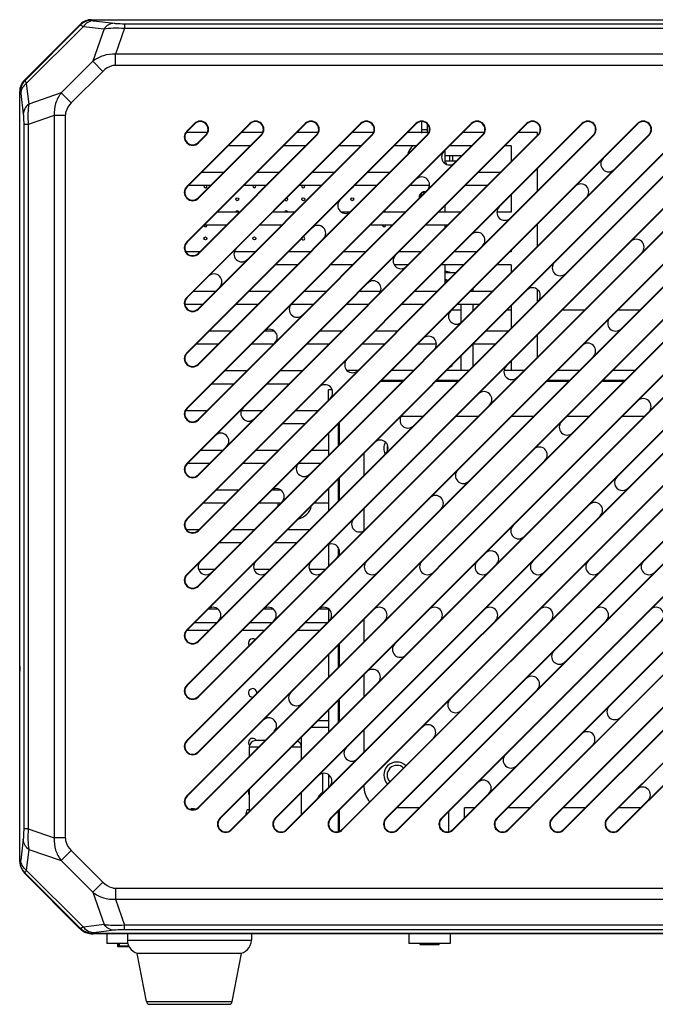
# Model space of a CAD drawing. Header units: millimetres. Extents: x 148 to 1107, y 759 to 1298.
# Tile 11 of 13: x 862 to 960, y 838 to 989. Entities that reach past the tile are written whole.
import ezdxf

# ---------------------------------------------------------------- set-up
doc = ezdxf.new("R2010")
doc.units = ezdxf.units.MM
doc.header["$LTSCALE"] = 65.395
doc.layers.add('00_COMPONENTS', color=7, linetype='CONTINUOUS')

msp = doc.modelspace()

# ---------------------------------------------------------------- linework, layer by layer
at = {"layer": '00_COMPONENTS'}
for p, q in [((871.735, 988.147), (863.141, 979.553)), ((863.167, 979.539), (871.749, 988.121)), ((863.24, 979.509), (871.779, 988.048)), ((863.456, 979.091), (872.197, 987.832)), ((871.749, 988.121), (871.779, 988.048)), ((872.197, 987.832), (875.369, 987.452)), ((873.432, 988.85), (1031.444, 988.85)), ((873.441, 988.822), (873.472, 988.749)), ((873.441, 988.822), (1031.435, 988.822)), ((873.738, 988.685), (876.91, 988.305)), ((878.497, 988.236), (878.497, 987.539)), ((878.497, 988.236), (1026.38, 988.236)), ((875.369, 987.452), (873.642, 982.478)), ((878.497, 987.539), (877.112, 983.553)), ((878.497, 987.539), (1026.38, 987.539)), ((877.112, 981.856), (877.112, 983.553)), ((1027.764, 983.553), (877.112, 983.553)), ((873.642, 982.478), (868.81, 977.646)), ((875.183, 980.938), (873.642, 982.478)), ((1027.764, 981.856), (877.112, 981.856)), ((875.183, 980.938), (870.35, 976.105)), ((863.167, 979.539), (863.24, 979.509)), ((863.456, 979.091), (863.837, 975.919)), ((862.438, 889.85), (862.438, 977.856)), ((862.466, 859.853), (862.466, 977.847)), ((862.466, 977.847), (862.539, 977.816)), ((862.603, 977.55), (862.983, 974.378)), ((868.81, 977.646), (863.837, 975.919)), ((870.35, 976.105), (868.81, 977.646)), ((867.735, 974.176), (863.749, 972.792)), ((867.735, 974.176), (867.735, 863.524)), ((869.432, 974.176), (867.735, 974.176)), ((869.432, 974.176), (869.432, 863.524)), ((863.052, 972.792), (863.052, 864.908)), ((863.749, 972.792), (863.052, 972.792)), ((863.749, 972.792), (863.749, 864.908)), ((888.04, 971.782), (889.207, 972.949)), ((888.04, 963.297), (897.692, 972.949)), ((888.04, 954.811), (906.178, 972.949)), ((888.04, 946.326), (914.663, 972.949)), ((888.04, 937.841), (923.148, 972.949)), ((888.04, 929.356), (931.634, 972.949)), ((888.04, 920.87), (940.119, 972.949)), ((888.04, 912.385), (948.604, 972.949)), ((888.04, 903.9), (957.089, 972.949)), ((888.04, 895.414), (965.575, 972.949)), ((888.04, 886.929), (974.06, 972.949)), ((888.09, 971.732), (889.257, 972.899)), ((888.09, 963.247), (897.742, 972.899)), ((888.09, 954.762), (906.227, 972.899)), ((888.09, 946.277), (914.712, 972.899)), ((888.09, 937.791), (923.198, 972.899)), ((888.09, 929.306), (931.683, 972.899)), ((888.09, 920.821), (940.168, 972.899)), ((888.09, 912.335), (948.654, 972.899)), ((888.09, 903.85), (957.139, 972.899)), ((888.09, 895.365), (965.624, 972.899)), ((888.09, 886.88), (974.109, 972.899)), ((897.692, 972.949), (897.742, 972.899)), ((924.088, 971.492), (924.088, 973.247)), ((924.888, 972.901), (924.888, 971.492)), ((891.192, 971.55), (887.943, 971.55)), ((890.954, 971.202), (889.787, 970.035)), ((899.439, 971.202), (889.787, 961.55)), ((907.924, 971.202), (889.787, 953.065)), ((916.409, 971.202), (889.787, 944.58)), ((924.895, 971.202), (889.787, 936.094)), ((933.38, 971.202), (889.787, 927.609)), ((941.865, 971.202), (889.787, 919.124)), ((950.351, 971.202), (889.787, 910.638)), ((958.836, 971.202), (889.787, 902.153)), ((967.321, 971.202), (889.787, 893.668)), ((975.806, 971.202), (889.787, 885.183)), ((891.003, 971.153), (889.836, 969.986)), ((899.488, 971.153), (889.836, 961.501)), ((907.974, 971.153), (889.836, 953.015)), ((916.459, 971.153), (889.836, 944.53)), ((924.944, 971.153), (889.836, 936.045)), ((933.43, 971.153), (889.836, 927.559)), ((941.915, 971.153), (889.836, 919.074)), ((950.4, 971.153), (889.836, 910.589)), ((958.885, 971.153), (889.836, 902.104)), ((967.371, 971.153), (889.836, 893.618)), ((975.856, 971.153), (889.836, 885.133)), ((899.677, 971.55), (896.392, 971.55)), ((908.163, 971.55), (904.878, 971.55)), ((916.648, 971.55), (913.363, 971.55)), ((925.133, 971.55), (921.848, 971.55)), ((924.888, 971.974), (924.088, 971.974)), ((933.619, 971.55), (930.333, 971.55)), ((941.79, 971.55), (938.819, 971.55)), ((941.79, 971.127), (941.79, 971.55)), ((897.782, 969.546), (894.388, 969.546)), ((906.268, 969.546), (902.874, 969.546)), ((914.753, 969.546), (911.359, 969.546)), ((923.238, 969.546), (919.844, 969.546)), ((927.588, 968.805), (927.588, 966.84)), ((931.724, 969.546), (928.329, 969.546)), ((937.74, 969.546), (936.815, 969.546)), ((937.74, 969.546), (937.74, 967.077)), ((927.588, 968.05), (930.195, 968.05)), ((927.588, 967.25), (929.428, 967.25)), ((927.731, 966.749), (927.92, 966.938)), ((928.331, 967.25), (928.331, 968.05)), ((928.812, 967.25), (928.812, 968.05)), ((888.04, 878.444), (975.04, 965.444)), ((888.09, 878.394), (975.09, 965.394)), ((893.699, 965.463), (890.305, 965.463)), ((902.185, 965.463), (898.791, 965.463)), ((910.67, 965.463), (907.276, 965.463)), ((919.155, 965.463), (915.761, 965.463)), ((936.126, 965.463), (932.732, 965.463)), ((941.79, 962.642), (941.79, 966.036)), ((976.787, 963.697), (889.787, 876.697)), ((976.836, 963.648), (889.836, 876.648)), ((891.699, 963.463), (888.305, 963.463)), ((900.185, 963.463), (896.791, 963.463)), ((908.67, 963.463), (905.276, 963.463)), ((917.155, 963.463), (913.761, 963.463)), ((925.237, 963.463), (922.246, 963.463)), ((924.088, 962.398), (924.088, 962.314)), ((934.126, 963.463), (930.732, 963.463)), ((889.836, 961.501), (889.787, 961.55)), ((937.74, 961.986), (937.74, 959.38)), ((896.102, 959.38), (892.708, 959.38)), ((904.587, 959.38), (901.193, 959.38)), ((913.03, 959.38), (911.725, 959.38)), ((921.558, 959.38), (918.163, 959.38)), ((930.043, 959.38), (926.649, 959.38)), ((927.588, 960.319), (927.588, 959.38)), ((937.74, 959.38), (935.579, 959.38)), ((888.04, 869.959), (975.04, 956.959)), ((888.09, 869.909), (975.09, 956.909)), ((894.102, 957.38), (890.708, 957.38)), ((902.587, 957.38), (899.193, 957.38)), ((919.558, 957.38), (916.163, 957.38)), ((928.043, 957.38), (924.649, 957.38)), ((927.588, 957.38), (927.588, 956.925)), ((941.79, 954.156), (941.79, 957.551)), ((976.787, 955.212), (889.787, 868.212)), ((976.836, 955.163), (889.836, 868.163)), ((890.019, 953.297), (887.909, 953.297)), ((889.836, 953.015), (889.787, 953.065)), ((898.504, 953.297), (895.321, 953.297)), ((906.989, 953.297), (903.595, 953.297)), ((915.475, 953.297), (912.08, 953.297)), ((923.96, 953.297), (920.566, 953.297)), ((932.445, 953.297), (929.051, 953.297)), ((937.74, 953.297), (937.536, 953.297)), ((937.74, 953.501), (937.74, 953.297)), ((904.989, 951.297), (901.595, 951.297)), ((913.475, 951.297), (910.08, 951.297)), ((921.96, 951.297), (919.828, 951.297)), ((930.445, 951.297), (927.051, 951.297)), ((927.588, 951.297), (927.588, 948.44)), ((929.23, 950.081), (927.588, 950.081)), ((937.74, 951.297), (935.536, 951.297)), ((937.74, 951.297), (937.74, 950.106)), ((892.421, 947.214), (889.027, 947.214)), ((893.114, 866.547), (975.04, 948.473)), ((893.163, 866.497), (975.09, 948.424)), ((900.906, 947.214), (897.512, 947.214)), ((909.392, 947.214), (905.997, 947.214)), ((917.735, 947.214), (914.483, 947.214)), ((926.362, 947.214), (922.968, 947.214)), ((934.847, 947.214), (931.453, 947.214)), ((931.921, 947.214), (931.921, 947.682)), ((941.79, 945.671), (941.79, 947.509)), ((894.86, 864.8), (976.787, 946.727)), ((976.836, 946.677), (894.91, 864.751)), ((890.421, 945.214), (887.76, 945.214)), ((898.906, 945.214), (895.512, 945.214)), ((907.392, 945.214), (904.106, 945.214)), ((915.877, 945.214), (912.483, 945.214)), ((924.362, 945.214), (920.968, 945.214)), ((930.059, 944.35), (928.589, 944.35)), ((932.847, 945.214), (929.453, 945.214)), ((930.059, 945.214), (930.059, 942.446)), ((931.921, 944.288), (931.921, 945.214)), ((937.74, 944.35), (937.075, 944.35)), ((937.74, 945.015), (937.74, 941.621)), ((948.954, 944.35), (945.56, 944.35)), ((957.439, 944.35), (954.045, 944.35)), ((894.823, 941.131), (891.429, 941.131)), ((901.5, 941.131), (899.924, 941.131)), ((911.794, 941.131), (908.4, 941.131)), ((920.279, 941.131), (916.885, 941.131)), ((937.25, 941.131), (933.856, 941.131)), ((901.599, 866.547), (975.04, 939.988)), ((901.649, 866.497), (975.09, 939.939)), ((941.79, 937.186), (941.79, 940.58)), ((892.823, 939.131), (889.429, 939.131)), ((901.309, 939.131), (897.914, 939.131)), ((903.346, 864.8), (976.787, 938.241)), ((976.836, 938.192), (903.395, 864.751)), ((909.794, 939.131), (906.4, 939.131)), ((918.279, 939.131), (914.885, 939.131)), ((926.304, 939.131), (923.37, 939.131)), ((935.25, 939.131), (931.856, 939.131)), ((931.921, 935.802), (931.921, 939.131)), ((930.059, 937.334), (930.059, 935.15)), ((937.74, 936.53), (937.74, 935.15)), ((897.226, 935.048), (893.831, 935.048)), ((905.711, 935.048), (902.317, 935.048)), ((912.59, 935.15), (914.288, 935.15)), ((919.389, 935.15), (922.783, 935.15)), ((927.875, 935.15), (931.269, 935.15)), ((928.372, 935.648), (928.637, 935.824)), ((936.658, 935.15), (939.754, 935.15)), ((944.845, 935.15), (948.239, 935.15)), ((953.33, 935.15), (956.725, 935.15)), ((917.889, 933.65), (921.283, 933.65)), ((926.375, 933.65), (929.769, 933.65)), ((943.345, 933.65), (946.739, 933.65)), ((951.83, 933.65), (955.225, 933.65)), ((895.226, 933.048), (891.831, 933.048)), ((903.711, 933.048), (900.317, 933.048)), ((909.738, 930.59), (909.738, 932.15)), ((910.324, 932.15), (909.738, 932.15)), ((921.083, 933.45), (917.689, 933.45)), ((929.569, 933.45), (926.175, 933.45)), ((946.539, 933.45), (943.145, 933.45)), ((955.025, 933.45), (951.63, 933.45)), ((910.084, 866.547), (975.04, 931.503)), ((910.134, 866.497), (975.09, 931.453)), ((891.143, 928.965), (887.854, 928.965)), ((899.628, 928.965), (896.399, 928.965)), ((908.113, 928.965), (904.719, 928.965)), ((911.831, 864.8), (976.787, 929.756)), ((976.836, 929.707), (911.88, 864.751)), ((920.918, 928.15), (924.269, 928.15)), ((929.36, 928.15), (932.754, 928.15)), ((937.845, 928.15), (941.239, 928.15)), ((946.33, 928.15), (949.725, 928.15)), ((954.816, 928.15), (958.21, 928.15)), ((906.113, 926.965), (902.719, 926.965)), ((911.238, 926.999), (911.238, 923.605)), ((911.438, 923.805), (911.438, 927.199)), ((909.738, 925.499), (909.738, 922.105)), ((918.57, 866.547), (975.04, 923.017)), ((918.619, 866.497), (975.09, 922.968)), ((893.545, 922.882), (890.151, 922.882)), ((902.03, 922.882), (898.636, 922.882)), ((909.738, 922.882), (907.121, 922.882)), ((915.238, 919.119), (915.238, 922.513)), ((918.819, 922.882), (918.764, 922.882)), ((891.545, 920.882), (888.151, 920.882)), ((900.03, 920.882), (896.636, 920.882)), ((908.515, 920.882), (905.166, 920.882)), ((920.316, 864.8), (976.787, 921.271)), ((976.836, 921.221), (920.366, 864.751)), ((911.238, 918.513), (911.238, 915.119)), ((911.438, 915.319), (911.438, 918.713)), ((909.738, 917.013), (909.738, 913.619)), ((895.947, 916.799), (892.553, 916.799)), ((902.481, 916.799), (901.058, 916.799)), ((909.738, 916.799), (909.524, 916.799)), ((893.947, 914.799), (890.553, 914.799)), ((902.432, 914.799), (899.038, 914.799)), ((909.738, 914.799), (907.524, 914.799)), ((915.238, 910.651), (915.238, 914.028)), ((927.055, 866.547), (975.04, 914.532)), ((927.104, 866.497), (975.09, 914.483)), ((928.801, 864.8), (976.787, 912.786)), ((976.836, 912.736), (928.851, 864.751)), ((889.864, 910.716), (888.022, 910.716)), ((898.349, 910.716), (894.955, 910.716)), ((906.835, 910.716), (903.441, 910.716)), ((896.349, 908.716), (892.955, 908.716)), ((904.835, 908.716), (901.441, 908.716)), ((909.738, 908.43), (909.738, 905.134)), ((911.238, 908.035), (911.238, 906.662)), ((935.54, 866.547), (975.04, 906.047)), ((935.59, 866.497), (975.09, 905.997)), ((888.04, 903.9), (888.09, 903.85)), ((892.266, 904.633), (889.865, 904.633)), ((900.752, 904.633), (898.35, 904.633)), ((909.237, 904.633), (906.836, 904.633)), ((937.287, 864.8), (976.787, 904.3)), ((976.836, 904.251), (937.336, 864.751)), ((889.836, 902.104), (889.787, 902.153)), ((892.858, 898.55), (891.284, 898.55)), ((901.344, 898.55), (899.769, 898.55)), ((909.738, 898.55), (908.254, 898.55)), ((909.738, 898.62), (909.738, 896.649)), ((944.025, 866.547), (976.025, 898.547)), ((944.075, 866.497), (976.075, 898.497)), ((952.511, 866.547), (984.511, 898.547)), ((952.56, 866.497), (984.56, 898.497)), ((889.275, 896.55), (892.669, 896.55)), ((897.76, 896.55), (901.154, 896.55)), ((906.245, 896.55), (909.639, 896.55)), ((915.238, 893.663), (915.238, 897.058)), ((945.772, 864.8), (977.772, 896.8)), ((977.822, 896.751), (945.822, 864.751)), ((954.257, 864.8), (986.257, 896.8)), ((986.307, 896.751), (954.307, 864.751)), ((888.09, 895.35), (891.469, 895.35)), ((896.56, 895.35), (899.954, 895.35)), ((905.045, 895.35), (908.439, 895.35)), ((911.238, 893.058), (911.238, 889.663)), ((911.438, 889.863), (911.438, 893.258)), ((909.738, 891.558), (909.738, 888.163)), ((862.459, 889.85), (862.459, 889.19)), ((862.438, 860.092), (862.438, 889.05)), ((915.238, 885.178), (915.238, 888.572)), ((911.238, 884.572), (911.238, 881.178)), ((911.438, 881.378), (911.438, 884.772)), ((909.738, 883.072), (909.738, 879.678)), ((909.738, 881.451), (908.117, 881.451)), ((909.738, 880.451), (907.117, 880.451)), ((915.238, 876.693), (915.238, 880.087)), ((900.026, 878.451), (898.613, 878.451)), ((905.613, 875.553), (905.613, 878.947)), ((897.613, 877.451), (897.613, 876.038)), ((899.026, 877.451), (897.613, 877.451)), ((905.613, 877.451), (904.117, 877.451)), ((908.863, 873.419), (908.863, 870.451)), ((909.738, 873.251), (909.738, 871.193)), ((897.613, 870.947), (897.613, 867.553)), ((905.613, 867.068), (905.613, 870.462)), ((908.863, 870.451), (908.996, 870.451)), ((915.238, 871.15), (915.238, 871.602)), ((897.089, 867.029), (897.313, 867.851)), ((897.613, 867.851), (897.313, 867.851)), ((911.238, 867.602), (911.238, 864.478)), ((911.438, 864.542), (911.438, 867.802)), ((923.666, 868.15), (920.272, 868.15)), ((928.141, 867.534), (928.141, 864.466)), ((932.151, 868.15), (930.597, 868.15)), ((930.597, 866.596), (930.597, 868.15)), ((940.636, 868.15), (937.242, 868.15)), ((949.122, 868.15), (945.727, 868.15)), ((957.607, 868.15), (954.213, 868.15)), ((863.749, 864.908), (863.052, 864.908)), ((863.749, 864.908), (867.735, 863.524)), ((920.366, 864.751), (920.316, 864.8)), ((928.851, 864.751), (928.801, 864.8)), ((937.336, 864.751), (937.287, 864.8)), ((945.822, 864.751), (945.772, 864.8)), ((862.983, 863.322), (862.603, 860.149)), ((869.432, 863.524), (867.735, 863.524)), ((863.837, 861.781), (863.456, 858.608)), ((863.837, 861.781), (868.809, 860.054)), ((870.35, 861.595), (868.81, 860.054)), ((870.35, 861.595), (875.183, 856.762)), ((862.539, 859.883), (862.466, 859.853)), ((868.809, 860.054), (873.642, 855.221)), ((863.24, 858.19), (863.167, 858.16)), ((871.749, 849.579), (863.167, 858.16)), ((871.779, 849.652), (863.24, 858.19)), ((872.197, 849.868), (863.456, 858.608)), ((863.317, 857.971), (871.56, 849.729)), ((875.183, 856.762), (873.642, 855.221)), ((873.642, 855.221), (875.369, 850.248)), ((877.112, 855.844), (877.112, 854.147)), ((877.112, 855.844), (1027.764, 855.844)), ((877.112, 854.147), (878.497, 850.161)), ((877.112, 854.147), (1027.764, 854.147)), ((871.779, 849.652), (871.749, 849.579)), ((875.369, 850.248), (872.197, 849.868)), ((876.91, 849.395), (873.738, 849.014)), ((878.497, 849.464), (878.497, 850.161)), ((1026.38, 850.161), (878.497, 850.161)), ((1026.38, 849.464), (878.497, 849.464)), ((873.472, 848.951), (873.441, 848.878)), ((1031.435, 848.878), (873.441, 848.878)), ((1031.196, 848.85), (873.681, 848.85)), ((875.789, 848.85), (875.789, 847.351)), ((878.938, 848.85), (878.938, 847.85)), ((878.938, 847.85), (897.938, 847.85)), ((897.938, 848.85), (897.938, 847.85)), ((922.089, 848.85), (922.089, 847.351)), ((928.388, 848.85), (928.388, 847.351)), ((879.003, 847.351), (875.789, 847.351)), ((877.438, 847.351), (877.438, 846.95)), ((877.538, 846.85), (877.438, 846.95)), ((879.157, 846.95), (877.438, 846.95)), ((879.206, 846.85), (877.538, 846.85)), ((877.588, 846.85), (877.588, 847.351)), ((877.709, 846.85), (877.709, 847.351)), ((928.388, 847.351), (922.089, 847.351)), ((923.738, 847.351), (923.738, 847.25)), ((926.738, 847.25), (923.738, 847.25)), ((923.838, 847.15), (923.738, 847.25)), ((926.638, 847.15), (923.838, 847.15)), ((923.888, 847.15), (923.888, 847.351)), ((924.009, 847.15), (924.009, 847.351)), ((926.468, 847.15), (926.468, 847.351)), ((926.588, 847.15), (926.588, 847.351)), ((926.638, 847.15), (926.738, 847.25)), ((926.738, 847.351), (926.738, 847.25)), ((881.86, 838.455), (880.438, 845.85)), ((896.438, 845.85), (880.438, 845.85)), ((895.016, 838.455), (896.438, 845.85)), ((881.86, 838.455), (895.016, 838.455)), ((882.351, 838.05), (894.525, 838.05))]:
    msp.add_line(p, q, dxfattribs=at)
for centre in [(895.778, 961.35), (905.898, 961.35), (913.398, 961.35), (890.898, 955.35), (898.398, 955.35)]:
    msp.add_circle(centre, 0.23, dxfattribs=at)
for centre, radius, start, end in [((873.432, 986.45), 2.4, 90, 135), ((873.484, 986.333), 2.418, 119.99699, 134.84324), ((875.461, 995.596), 8.422, 246.67359, 247.1992), ((873.478, 986.337), 2.412, 90.14073, 100.06118), ((874.15, 992.134), 3.473, 262.39415, 263.17489), ((864.838, 977.856), 2.4, 135, 180), ((864.955, 977.804), 2.418, 135.15667, 150.00259), ((855.49, 975.745), 8.64, 22.78277, 23.09416), ((864.951, 977.81), 2.412, 169.93861, 179.85935), ((890.105, 972.051), 1.27, 315, 135), ((890.105, 972.051), 1.2, 315, 135), ((898.59, 972.051), 1.27, 315, 135), ((898.59, 972.051), 1.2, 315, 135), ((907.076, 972.051), 1.27, 315, 135), ((907.076, 972.051), 1.2, 315, 135), ((915.561, 972.051), 1.27, 315, 135), ((915.561, 972.051), 1.2, 315, 135), ((924.046, 972.051), 1.27, 315, 135), ((924.046, 972.051), 1.2, 315, 135), ((932.532, 972.051), 1.27, 315, 135), ((932.532, 972.051), 1.2, 315, 135), ((941.017, 972.051), 1.27, 315, 135), ((941.017, 972.051), 1.2, 315, 135), ((949.502, 972.051), 1.27, 315, 135), ((949.502, 972.051), 1.2, 315, 135), ((957.987, 972.051), 1.27, 315, 135), ((957.987, 972.051), 1.2, 315, 135), ((888.938, 970.884), 1.27, 135, 315), ((888.938, 970.884), 1.2, 135, 315), ((924.488, 967.65), 2.625, 133.67979, 166.91778), ((928.289, 967.808), 1.2, 135, 315), ((952.684, 966.748), 1.2, 135, 314.99994), ((924.046, 963.566), 1.2, 315, 135), ((948.441, 962.505), 1.2, 315, 134.99996), ((888.938, 962.399), 1.27, 135, 315), ((888.938, 962.399), 1.2, 135, 315), ((890.898, 963.35), 0.23, 150.55238, 29.44762), ((898.398, 963.35), 0.23, 150.55238, 29.44762), ((905.898, 963.35), 0.23, 150.55238, 29.44762), ((913.398, 963.35), 0.23, 275.26775, 354.70417), ((924.488, 961.65), 0.85, 78.40225, 191.61379), ((924.488, 961.65), 0.821, 119.15259, 190.1978), ((924.488, 961.65), 0.753, 83.5282, 186.47182), ((924.488, 961.65), 0.775, 82.10371, 121.05924), ((903.278, 961.35), 0.23, 204.23129, 65.76871), ((912.379, 960.384), 1.2, 135, 315), ((895.778, 959.35), 0.23, 7.51416, 172.48584), ((903.278, 959.35), 0.23, 7.51416, 172.48584), ((918.278, 959.35), 0.23, 7.51416, 71.43974), ((936.774, 959.323), 1.2, 135, 315), ((890.898, 957.35), 0.23, 182.24664, 0), ((908.136, 956.141), 1.2, 315, 135), ((918.278, 957.35), 0.23, 180, 0), ((932.532, 955.08), 1.2, 315, 135), ((888.938, 953.913), 1.27, 135, 315), ((888.938, 953.913), 1.2, 135, 315), ((905.898, 955.35), 0.23, 174.69817, 95.27384), ((956.927, 954.02), 1.2, 315, 135), ((896.469, 952.959), 1.2, 135, 315), ((920.864, 951.898), 1.2, 135, 314.99992), ((945.259, 950.838), 1.2, 135, 314.99995), ((927.588, 948.15), 2.15, 64.02963, 90.00044), ((892.226, 948.716), 1.2, 315, 135), ((916.622, 947.656), 1.2, 315, 134.99993), ((927.59, 948.15), 0.9, 58.24917, 90.09181), ((927.588, 948.15), 0.753, 60.8362, 90), ((927.588, 948.15), 0.45, 72.11765, 90), ((941.017, 946.595), 1.2, 315, 135), ((888.938, 945.428), 1.27, 135, 315), ((888.938, 945.428), 1.2, 135, 315), ((904.954, 944.474), 1.2, 135, 315), ((929.35, 943.413), 1.2, 135, 315), ((953.745, 942.352), 1.2, 135, 315), ((900.712, 940.231), 1.2, 315, 135), ((925.107, 939.17), 1.2, 315, 135), ((949.502, 938.11), 1.2, 315, 135), ((888.938, 936.943), 1.27, 135, 315), ((888.938, 936.943), 1.2, 135, 315), ((913.44, 935.988), 1.2, 135, 315), ((927.653, 936.45), 1.1, 303.76, 317.58765), ((937.835, 934.928), 1.2, 135, 314.9999), ((909.197, 931.746), 1.2, 315, 135), ((933.592, 930.685), 1.2, 315, 134.99995), ((957.987, 929.624), 1.2, 315, 134.99997), ((888.938, 928.458), 1.27, 135, 315), ((888.938, 928.458), 1.2, 135, 315), ((897.53, 928.564), 1.2, 135, 315), ((921.925, 927.503), 1.2, 135, 315), ((946.32, 926.442), 1.2, 135, 315), ((893.287, 924.321), 1.2, 315, 134.99992), ((917.682, 923.26), 1.2, 315, 135), ((920.238, 923.15), 2, 150.52162, 204.95167), ((920.238, 923.15), 1.499, 161.15441, 193.82873), ((942.077, 922.2), 1.2, 315, 135), ((888.938, 919.972), 1.27, 135, 315), ((888.938, 919.972), 1.2, 135, 315), ((906.015, 920.078), 1.2, 135, 315), ((930.41, 919.018), 1.2, 135, 314.99991), ((954.805, 917.957), 1.2, 135, 315.00001), ((901.772, 915.836), 1.2, 315, 135), ((926.168, 914.775), 1.2, 315, 135), ((904.588, 914.95), 2.625, 183.30567, 192.23973), ((904.588, 914.95), 2.625, 281.42658, 348.57341), ((950.563, 913.715), 1.2, 315, 134.9997), ((888.938, 911.487), 1.27, 135, 315), ((914.5, 911.593), 1.2, 135, 314.99994), ((888.938, 911.487), 1.2, 135, 315), ((938.895, 910.533), 1.2, 135, 315), ((910.258, 907.351), 1.2, 315, 135), ((934.653, 906.29), 1.2, 315, 135.00004), ((890.987, 905.051), 1.2, 135, 315), ((899.473, 905.051), 1.2, 135, 315), ((907.958, 905.051), 1.2, 135, 314.99995), ((916.443, 905.051), 1.2, 135, 315), ((924.928, 905.051), 1.2, 135, 315), ((933.414, 905.051), 1.2, 135, 315), ((941.899, 905.051), 1.2, 135, 315.0002), ((950.384, 905.051), 1.2, 135, 315), ((958.87, 905.051), 1.2, 135, 315), ((888.938, 903.002), 1.27, 135, 315), ((888.938, 903.002), 1.2, 135, 315), ((892.071, 897.649), 1.2, 315, 135), ((900.556, 897.649), 1.2, 315, 135), ((909.041, 897.649), 1.2, 315, 134.99995), ((917.527, 897.649), 1.2, 315, 135), ((926.012, 897.649), 1.2, 315, 135), ((934.497, 897.649), 1.2, 315, 135), ((942.982, 897.649), 1.2, 315, 135), ((951.468, 897.649), 1.2, 315, 135), ((959.953, 897.649), 1.2, 315, 135), ((888.938, 894.516), 1.27, 135, 315), ((888.938, 894.516), 1.2, 135, 315), ((898.138, 893.37), 0.65, 55.28949, 214.71051), ((920.758, 892.395), 1.2, 135, 314.99997), ((945.153, 891.334), 1.2, 135, 315), ((862.938, 889.05), 0.5, 161.16032, 180), ((916.515, 888.152), 1.2, 315, 134.99993), ((940.911, 887.092), 1.2, 315, 135), ((888.938, 886.031), 1.27, 135, 315), ((888.938, 886.031), 1.2, 135, 315), ((898.138, 885.75), 0.65, 355.24174, 274.79285), ((904.848, 884.97), 1.2, 135, 315.00001), ((929.243, 883.91), 1.2, 135, 315), ((953.638, 882.849), 1.2, 135, 315), ((900.605, 880.728), 1.2, 315, 135), ((925.001, 879.667), 1.2, 315, 135), ((949.396, 878.606), 1.2, 315, 135), ((888.938, 877.546), 1.27, 135, 315), ((888.938, 877.546), 1.2, 135, 315), ((898.138, 878.13), 0.65, 29.611, 220.89045), ((898.613, 877.451), 1, 90, 180), ((904.613, 877.451), 1, 0, 65.56013), ((913.333, 876.485), 1.2, 135, 314.99966), ((937.729, 875.424), 1.2, 135, 314.99993), ((920.238, 873.15), 2, 46.16509, 223.83491), ((920.238, 873.15), 1.499, 46.56517, 223.43663), ((909.091, 872.243), 1.2, 315, 135), ((933.486, 871.182), 1.2, 315, 135), ((898.138, 870.51), 0.65, 143.87986, 216.12014), ((909.863, 868.719), 2, 119.99971, 158.1091), ((918.238, 871.15), 3, 180, 224.21884), ((957.881, 870.121), 1.2, 315, 135), ((888.938, 869.061), 1.27, 135, 315), ((888.938, 869.061), 1.2, 135, 315), ((888.988, 867.15), 0.833, 67.84698, 119.8203), ((888.988, 867.15), 0.85, 66.19581, 116.59145), ((888.988, 867.15), 0.753, 77.08084, 105.62686), ((894.012, 865.649), 1.27, 135, 315), ((894.012, 865.649), 1.2, 135, 315), ((902.497, 865.649), 1.27, 135, 315), ((902.497, 865.649), 1.2, 135, 315), ((910.982, 865.649), 1.27, 135, 315), ((910.982, 865.649), 1.2, 135, 315), ((919.468, 865.649), 1.27, 135, 315), ((919.468, 865.649), 1.2, 135, 315), ((927.953, 865.649), 1.27, 135, 315), ((927.953, 865.649), 1.2, 135, 315), ((936.438, 865.649), 1.27, 135, 315), ((936.438, 865.649), 1.2, 135, 315), ((944.924, 865.649), 1.27, 135, 315), ((944.924, 865.649), 1.2, 135, 315), ((953.409, 865.649), 1.27, 135, 315), ((953.409, 865.649), 1.2, 135, 315), ((865.438, 860.092), 3, 180, 190.33106), ((864.951, 859.889), 2.412, 180.14046, 190.06154), ((864.955, 859.896), 2.418, 209.99787, 224.84353), ((865.438, 860.092), 3, 214.66893, 225), ((873.681, 851.85), 3, 225, 235.33106), ((873.484, 851.367), 2.418, 225.15647, 240.00213), ((873.478, 851.363), 2.412, 259.93846, 269.85954), ((873.681, 851.85), 3, 259.66893, 270), ((880.938, 847.85), 2, 180, 270), ((895.938, 847.85), 2, 270, 0), ((882.351, 838.55), 0.5, 190.88553, 270), ((894.525, 838.55), 0.5, 270, 349.11447)]:
    msp.add_arc(centre, radius, start, end, dxfattribs=at)
for centre, major_axis, start_param, end_param in [((873.446, 986.416), (-0.921, 2.224), -0.3916903, 0.3916903), ((864.872, 977.842), (-2.224, 0.921), -0.3916903, 0.3916903), ((864.872, 859.858), (2.224, 0.921), 2.7499024, 3.5332829), ((873.446, 851.284), (0.921, 2.224), -3.5332829, -2.7499024)]:
    msp.add_ellipse(centre, major_axis=major_axis, ratio=0.9971479, start_param=start_param, end_param=end_param, dxfattribs=at)
for points, knots in [([(871.779, 988.048), (871.802, 988.012), (871.931, 987.956), (872.044, 987.898), (872.126, 987.862)], [0, 0, 0, 0, 0.3192416, 1, 1, 1, 1]), ([(873.738, 988.685), (873.446, 988.674), (872.844, 988.496), (872.384, 988.079), (872.197, 987.832)], [0, 0, 0, 0, 0.4857464, 1, 1, 1, 1]), ([(873.472, 988.749), (873.481, 988.728), (873.573, 988.714), (873.638, 988.698), (873.691, 988.691)], [0, 0, 0, 0, 0.303051, 1, 1, 1, 1]), ([(876.91, 988.305), (876.618, 988.293), (876.016, 988.116), (875.556, 987.698), (875.369, 987.452)], [0, 0, 0, 0, 0.4857464, 1, 1, 1, 1]), ([(876.91, 988.305), (877.006, 988.293), (877.533, 988.245), (878.063, 988.236), (878.497, 988.236)], [0, 0, 0, 0, 0.1818518, 1, 1, 1, 1]), ([(875.369, 987.452), (875.826, 987.54), (876.873, 987.622), (877.919, 987.586), (878.497, 987.539)], [0, 0, 0, 0, 0.4451643, 1, 1, 1, 1]), ([(877.112, 983.553), (876.493, 983.603), (875.234, 983.451), (874.124, 982.854), (873.642, 982.478)], [0, 0, 0, 0, 0.5039484, 1, 1, 1, 1]), ([(877.112, 981.856), (876.93, 981.856), (876.205, 981.753), (875.566, 981.321), (875.183, 980.938)], [0, 0, 0, 0, 0.2518082, 1, 1, 1, 1]), ([(863.456, 979.091), (863.209, 978.904), (862.792, 978.444), (862.614, 977.842), (862.603, 977.55)], [0, 0, 0, 0, 0.5142536, 1, 1, 1, 1]), ([(863.24, 979.509), (863.278, 979.485), (863.337, 979.344), (863.4, 979.223), (863.438, 979.134)], [0, 0, 0, 0, 0.317297, 1, 1, 1, 1]), ([(862.539, 977.816), (862.565, 977.806), (862.576, 977.692), (862.595, 977.614), (862.603, 977.55)], [0, 0, 0, 0, 0.2997366, 1, 1, 1, 1]), ([(868.81, 977.646), (868.434, 977.164), (867.837, 976.054), (867.685, 974.795), (867.735, 974.176)], [0, 0, 0, 0, 0.4959525, 1, 1, 1, 1]), ([(863.837, 975.919), (863.59, 975.732), (863.172, 975.272), (862.995, 974.67), (862.983, 974.378)], [0, 0, 0, 0, 0.514259, 1, 1, 1, 1]), ([(863.837, 975.919), (863.748, 975.462), (863.666, 974.415), (863.702, 973.369), (863.749, 972.792)], [0, 0, 0, 0, 0.4451084, 1, 1, 1, 1]), ([(870.35, 976.105), (869.968, 975.722), (869.535, 975.083), (869.432, 974.358), (869.432, 974.176)], [0, 0, 0, 0, 0.7480719, 1, 1, 1, 1]), ([(862.983, 974.378), (862.995, 974.283), (863.043, 973.755), (863.052, 973.225), (863.052, 972.792)], [0, 0, 0, 0, 0.1817276, 1, 1, 1, 1]), ([(928.637, 935.824), (928.664, 935.842), (928.71, 935.892), (928.726, 935.958), (928.726, 935.991)], [0, 0, 0, 0, 0.5, 1, 1, 1, 1]), ([(863.052, 864.908), (863.052, 864.747), (863.046, 864.217), (863.027, 863.687), (862.983, 863.322)], [0, 0, 0, 0, 0.3050184, 1, 1, 1, 1]), ([(863.749, 864.908), (863.702, 864.33), (863.666, 863.285), (863.748, 862.237), (863.837, 861.781)], [0, 0, 0, 0, 0.5549037, 1, 1, 1, 1]), ([(863.837, 861.781), (863.59, 861.968), (863.172, 862.428), (862.995, 863.03), (862.983, 863.322)], [0, 0, 0, 0, 0.5142536, 1, 1, 1, 1]), ([(867.735, 863.524), (867.685, 862.905), (867.837, 861.646), (868.434, 860.536), (868.809, 860.054)], [0, 0, 0, 0, 0.5039481, 1, 1, 1, 1]), ([(869.432, 863.524), (869.432, 863.342), (869.535, 862.617), (869.968, 861.977), (870.35, 861.595)], [0, 0, 0, 0, 0.2518082, 1, 1, 1, 1]), ([(862.603, 860.149), (862.595, 860.085), (862.576, 860.008), (862.565, 859.894), (862.539, 859.883)], [0, 0, 0, 0, 0.7003253, 1, 1, 1, 1]), ([(863.456, 858.608), (863.209, 858.795), (862.792, 859.256), (862.614, 859.857), (862.603, 860.149)], [0, 0, 0, 0, 0.5142467, 1, 1, 1, 1]), ([(863.456, 858.608), (863.414, 858.509), (863.345, 858.375), (863.282, 858.217), (863.24, 858.19)], [0, 0, 0, 0, 0.6853374, 1, 1, 1, 1]), ([(875.183, 856.762), (875.566, 856.379), (876.205, 855.947), (876.93, 855.844), (877.112, 855.844)], [0, 0, 0, 0, 0.7480719, 1, 1, 1, 1]), ([(873.642, 855.221), (874.124, 854.846), (875.234, 854.249), (876.493, 854.096), (877.112, 854.147)], [0, 0, 0, 0, 0.4959528, 1, 1, 1, 1]), ([(872.197, 849.868), (872.097, 849.826), (871.963, 849.757), (871.806, 849.694), (871.779, 849.652)], [0, 0, 0, 0, 0.6853054, 1, 1, 1, 1]), ([(873.738, 849.014), (873.446, 849.026), (872.844, 849.203), (872.384, 849.621), (872.197, 849.868)], [0, 0, 0, 0, 0.4857484, 1, 1, 1, 1]), ([(873.738, 849.014), (873.674, 849.007), (873.596, 848.988), (873.482, 848.976), (873.472, 848.951)], [0, 0, 0, 0, 0.7003111, 1, 1, 1, 1]), ([(876.91, 849.395), (876.618, 849.407), (876.016, 849.584), (875.556, 850.001), (875.369, 850.248)], [0, 0, 0, 0, 0.4857464, 1, 1, 1, 1]), ([(878.497, 850.161), (877.919, 850.114), (876.873, 850.078), (875.826, 850.16), (875.369, 850.248)], [0, 0, 0, 0, 0.5548206, 1, 1, 1, 1]), ([(878.497, 849.464), (878.335, 849.464), (877.806, 849.458), (877.275, 849.439), (876.91, 849.395)], [0, 0, 0, 0, 0.3047982, 1, 1, 1, 1])]:
    msp.add_open_spline(points, degree=3, knots=knots, dxfattribs=at)
for points in [[(873.056, 988.712), (872.783, 988.663), (872.515, 988.566), (872.275, 988.427)], [(862.861, 979.013), (862.722, 978.773), (862.625, 978.505), (862.576, 978.232)], [(862.861, 858.687), (862.722, 858.927), (862.625, 859.195), (862.576, 859.468)], [(873.056, 848.988), (872.783, 849.036), (872.515, 849.134), (872.275, 849.272)]]:
    msp.add_open_spline(points, degree=3, dxfattribs=at)

doc.saveas('drawing.dxf')
